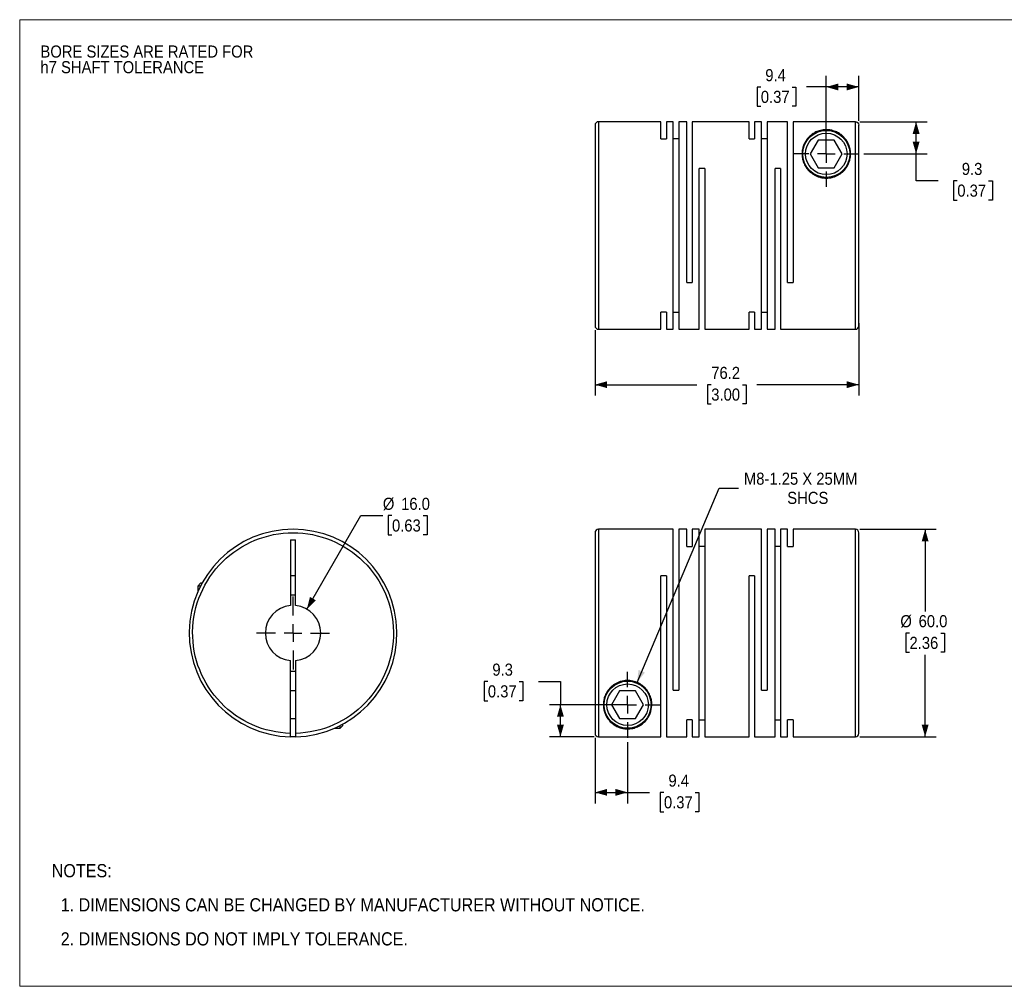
# Model space of a CAD drawing. Header units: millimetres. Extents: x 0 to 432, y 0 to 279.
# Tile 1 of 2: x 0 to 284, y 0 to 279. Entities that reach past the tile are written whole.
import ezdxf

# ---------------------------------------------------------------- set-up
doc = ezdxf.new("R2010")
doc.units = ezdxf.units.MM
doc.linetypes.add('SLD-Solid', pattern=[0])
doc.layers.add('SLD-0', color=7, linetype='SLD-Solid', lineweight=25)
doc.layers.add('TEXT', color=140, linetype='SLD-Solid', lineweight=25)
doc.styles.add('SLDTEXTSTYLE0', font='GOTHIC.TTF', dxfattribs={"width": 0.913})
doc.dimstyles.new('SLDDIMSTYLE0', dxfattribs={"dimtxt": 3.5, "dimasz": 3.5, "dimexe": 0, "dimexo": 0.0625, "dimgap": 0.875, "dimtad": 0, "dimtih": 1, "dimtoh": 1, "dimdec": 1, "dimrnd": 1e-09, "dimzin": 4, "dimdsep": 46, "dimtxsty": 'SLDTEXTSTYLE0', "dimsah": 1, "dimcen": 0, "dimadec": 0, "dimazin": 1, "dimtfac": 1, "dimtdec": 1, "dimtofl": 0, "dimtmove": 0, "dimatfit": 3, "dimfxl": 0, "dimfrac": 2, "dimtolj": 1, "dimtzin": 12, "dimarcsym": 0})
doc.dimstyles.new('SLDDIMSTYLE1', dxfattribs={"dimtxt": 3.5, "dimasz": 3.5, "dimexe": 0, "dimexo": 0.0625, "dimgap": 0.875, "dimtad": 0, "dimtih": 1, "dimtoh": 1, "dimdec": 1, "dimrnd": 1e-09, "dimzin": 4, "dimdsep": 46, "dimtxsty": 'SLDTEXTSTYLE0', "dimsah": 1, "dimcen": 0.09, "dimadec": 0, "dimazin": 1, "dimtfac": 1, "dimtdec": 1, "dimtofl": 0, "dimtmove": 0, "dimatfit": 3, "dimfxl": 0, "dimfrac": 2, "dimtolj": 1, "dimtzin": 12, "dimarcsym": 0})
doc.dimstyles.new('SLDDIMSTYLE2', dxfattribs={"dimtxt": 3.5, "dimasz": 3.5, "dimexe": 0, "dimexo": 0.0625, "dimgap": 0.875, "dimtad": 0, "dimtih": 1, "dimtoh": 1, "dimdec": 1, "dimrnd": 1e-09, "dimzin": 12, "dimdsep": 46, "dimtxsty": 'SLDTEXTSTYLE0', "dimsah": 1, "dimcen": 0.09, "dimadec": 0, "dimazin": 3, "dimtfac": 1, "dimtdec": 1, "dimtofl": 0, "dimtmove": 0, "dimatfit": 3, "dimfxl": 0, "dimfrac": 2, "dimtolj": 1, "dimtzin": 12, "dimarcsym": 0})
doc.dimstyles.new('SLDDIMSTYLE3', dxfattribs={"dimtxt": 3.5, "dimasz": 3.5, "dimexe": 0, "dimexo": 0.0625, "dimgap": 0.875, "dimtad": 0, "dimtih": 1, "dimtoh": 1, "dimdec": 1, "dimrnd": 1e-09, "dimzin": 12, "dimdsep": 46, "dimtxsty": 'SLDTEXTSTYLE0', "dimsah": 1, "dimcen": 0, "dimadec": 0, "dimazin": 3, "dimtfac": 1, "dimtdec": 1, "dimtofl": 0, "dimtmove": 0, "dimatfit": 3, "dimfxl": 0, "dimfrac": 2, "dimtolj": 1, "dimtzin": 12, "dimarcsym": 0})

# ---------------------------------------------------------------- blocks, each defined once
blk = doc.blocks.new('Block2')
at = {"color": 7, "linetype": 'SLD-Solid', "lineweight": 18}
for p, q in [((0, 279.4), (431.8, 279.4)), ((0, 279.4), (0, 0)), ((431.8, 279.4), (431.8, 0)), ((0, 0), (431.8, 0))]:
    blk.add_line(p, q, dxfattribs=at)
blk = doc.blocks.new('SW_NOTE_0_2')
at = {"layer": 'SLD-0', "color": 0, "char_height": 3.5, "attachment_point": 1, "style": 'SLDTEXTSTYLE0'}
for s, insert in [('BORE SIZES ARE RATED FOR ', (0, 4.47)), ('h7 SHAFT TOLERANCE', (0, -0.05))]:
    blk.add_mtext(s, dxfattribs=dict(at, insert=insert))
blk = doc.blocks.new('SW_NOTE_0_3')
at = {"layer": 'TEXT', "color": 0, "char_height": 3.81, "attachment_point": 1, "style": 'SLDTEXTSTYLE0'}
for s, insert in [('NOTES:', (0, 4.87)), ('  1. DIMENSIONS CAN BE CHANGED BY MANUFACTURER WITHOUT NOTICE.', (0, -4.99)), ('  2. DIMENSIONS DO NOT IMPLY TOLERANCE.', (0, -14.84))]:
    blk.add_mtext(s, dxfattribs=dict(at, insert=insert))
blk = doc.blocks.new('_D')
at = {"layer": 'SLD-0'}
for p, q in [((82.96, 109.03), (98.55, 136.04)), ((98.55, 136.04), (104.9, 136.04)), ((107.54, 136.04), (106.48, 136.04)), ((106.48, 136.04), (106.48, 130.48)), ((116.59, 136.04), (117.66, 136.04)), ((117.66, 136.04), (117.66, 130.48)), ((106.48, 130.48), (107.54, 130.48)), ((117.66, 130.48), (116.59, 130.48))]:
    blk.add_line(p, q, dxfattribs=at)
blk.add_solid([(82.96, 109.03), (85.58, 111.56), (83.84, 112.56)], dxfattribs=at)
at = {"layer": 'SLD-0', "char_height": 3.5, "attachment_point": 1, "style": 'SLDTEXTSTYLE0'}
for s, insert in [('%%c', (104.9, 141.22)), ('16.0', (110.18, 141.22)), ('0.63', (107.54, 134.95))]:
    blk.add_mtext(s, dxfattribs=dict(at, insert=insert))
blk = doc.blocks.new('SW_CENTERMARKSYMBOL_0')
at = {"layer": 'SLD-0', "color": 0}
for p, q in [((0, 5.08), (0, 10.54)), ((-5.08, 0), (-10.54, 0)), ((0, 0), (-2.54, 0)), ((0, 0), (0, 2.54)), ((0, 0), (0, -2.54)), ((0, 0), (2.54, 0)), ((5.08, 0), (10.54, 0)), ((0, -5.08), (0, -10.54))]:
    blk.add_line(p, q, dxfattribs=at)
blk = doc.blocks.new('_D_1')
at = {"layer": 'SLD-0'}
for p, q in [((242.66, 132.1), (264.72, 132.1)), ((261.54, 132.1), (261.54, 108.37)), ((257.02, 102.1), (255.95, 102.1)), ((255.95, 102.1), (255.95, 96.55)), ((266.07, 102.1), (267.14, 102.1)), ((267.14, 102.1), (267.14, 96.55)), ((255.95, 96.55), (257.02, 96.55)), ((261.54, 72.1), (261.54, 95.84)), ((267.14, 96.55), (266.07, 96.55)), ((242.66, 72.1), (264.72, 72.1))]:
    blk.add_line(p, q, dxfattribs=at)
for points in [[(261.54, 132.1), (260.54, 128.6), (262.54, 128.6)], [(261.54, 72.1), (262.54, 75.6), (260.54, 75.6)]]:
    blk.add_solid(points, dxfattribs=at)
at = {"layer": 'SLD-0', "char_height": 3.5, "attachment_point": 1, "style": 'SLDTEXTSTYLE0'}
for s, insert in [('%%c', (254.38, 107.29)), ('60.0', (259.66, 107.29)), ('2.36', (257.02, 101.02))]:
    blk.add_mtext(s, dxfattribs=dict(at, insert=insert))
blk = doc.blocks.new('_D_2')
at = {"layer": 'SLD-0'}
for p, q in [((135.23, 88.1), (134.17, 88.1)), ((134.17, 88.1), (134.17, 82.54)), ((144.28, 88.1), (145.35, 88.1)), ((145.35, 88.1), (145.35, 82.54)), ((149.84, 88.13), (156.19, 88.13)), ((156.19, 88.13), (156.19, 81.4)), ((134.17, 82.54), (135.23, 82.54)), ((145.35, 82.54), (144.28, 82.54)), ((174.32, 81.4), (153.01, 81.4)), ((156.19, 72.11), (156.19, 81.4)), ((165.92, 72.11), (153.01, 72.11))]:
    blk.add_line(p, q, dxfattribs=at)
for points in [[(156.19, 81.4), (155.19, 77.9), (157.19, 77.9)], [(156.19, 72.11), (157.19, 75.61), (155.19, 75.61)]]:
    blk.add_solid(points, dxfattribs=at)
at = {"layer": 'SLD-0', "char_height": 3.5, "attachment_point": 1, "style": 'SLDTEXTSTYLE0'}
for s, insert in [('9.3', (136.53, 93.28)), ('0.37', (135.23, 87.01))]:
    blk.add_mtext(s, dxfattribs=dict(at, insert=insert))
blk = doc.blocks.new('_D_3')
at = {"layer": 'SLD-0'}
for p, q in [((166.19, 71.84), (166.19, 52.88)), ((175.59, 70.59), (175.59, 52.88)), ((166.19, 56.06), (175.59, 56.06)), ((175.59, 56.06), (181.96, 56.06)), ((186.09, 56.03), (185.03, 56.03)), ((185.03, 56.03), (185.03, 50.47)), ((195.14, 56.03), (196.21, 56.03)), ((196.21, 56.03), (196.21, 50.47)), ((185.03, 50.47), (186.09, 50.47)), ((196.21, 50.47), (195.14, 50.47))]:
    blk.add_line(p, q, dxfattribs=at)
for points in [[(166.19, 56.06), (169.69, 55.06), (169.69, 57.06)], [(175.59, 56.06), (172.09, 57.06), (172.09, 55.06)]]:
    blk.add_solid(points, dxfattribs=at)
at = {"layer": 'SLD-0', "char_height": 3.5, "attachment_point": 1, "style": 'SLDTEXTSTYLE0'}
for s, insert in [('9.4', (187.39, 61.21)), ('0.37', (186.09, 54.94))]:
    blk.add_mtext(s, dxfattribs=dict(at, insert=insert))
blk = doc.blocks.new('_D_4')
at = {"layer": 'SLD-0'}
for p, q in [((178.32, 87.85), (202.05, 144.01)), ((202.05, 144.01), (207.61, 144.01))]:
    blk.add_line(p, q, dxfattribs=at)
blk.add_solid([(178.32, 87.85), (180.6, 90.69), (178.76, 91.46)], dxfattribs=at)
at = {"layer": 'SLD-0', "char_height": 3.5, "attachment_point": 1, "style": 'SLDTEXTSTYLE0'}
for s, insert in [('M8-1.25 X 25MM', (209.2, 148.48)), ('SHCS', (221.71, 142.93))]:
    blk.add_mtext(s, dxfattribs=dict(at, insert=insert))
blk = doc.blocks.new('SW_CENTERMARKSYMBOL_1')
at = {"layer": 'SLD-0', "color": 0}
for p, q in [((0, 5.08), (0, 9.54)), ((-5.08, 0), (-9.54, 0)), ((0, 0), (-2.54, 0)), ((0, 0), (0, 2.54)), ((0, 0), (0, -2.54)), ((0, 0), (2.54, 0)), ((5.08, 0), (9.54, 0)), ((0, -5.08), (0, -9.54))]:
    blk.add_line(p, q, dxfattribs=at)
blk = doc.blocks.new('_D_6')
at = {"layer": 'SLD-0'}
for p, q in [((242.66, 249.9), (262.1, 249.9)), ((258.93, 240.61), (258.93, 249.9)), ((243.8, 240.61), (262.1, 240.61)), ((258.93, 232.85), (258.93, 240.61)), ((265.28, 232.85), (258.93, 232.85)), ((270.83, 232.82), (269.77, 232.82)), ((269.77, 232.82), (269.77, 227.27)), ((279.88, 232.82), (280.95, 232.82)), ((280.95, 232.82), (280.95, 227.27)), ((269.77, 227.27), (270.83, 227.27)), ((280.95, 227.27), (279.88, 227.27))]:
    blk.add_line(p, q, dxfattribs=at)
for points in [[(258.93, 249.9), (257.93, 246.4), (259.93, 246.4)], [(258.93, 240.61), (259.93, 244.11), (257.93, 244.11)]]:
    blk.add_solid(points, dxfattribs=at)
at = {"layer": 'SLD-0', "char_height": 3.5, "attachment_point": 1, "style": 'SLDTEXTSTYLE0'}
for s, insert in [('9.3', (272.13, 238.01)), ('0.37', (270.83, 231.74))]:
    blk.add_mtext(s, dxfattribs=dict(at, insert=insert))
blk = doc.blocks.new('_D_7')
at = {"layer": 'SLD-0'}
for p, q in [((232.99, 241.88), (232.99, 263.13)), ((242.39, 250.17), (242.39, 263.13)), ((214.08, 259.93), (213.01, 259.93)), ((213.01, 259.93), (213.01, 254.37)), ((223.13, 259.93), (224.2, 259.93)), ((224.2, 259.93), (224.2, 254.37)), ((232.99, 259.95), (227.27, 259.95)), ((242.39, 259.95), (232.99, 259.95)), ((213.01, 254.37), (214.08, 254.37)), ((224.2, 254.37), (223.13, 254.37))]:
    blk.add_line(p, q, dxfattribs=at)
for points in [[(232.99, 259.95), (236.49, 258.95), (236.49, 260.95)], [(242.39, 259.95), (238.89, 260.95), (238.89, 258.95)]]:
    blk.add_solid(points, dxfattribs=at)
at = {"layer": 'SLD-0', "char_height": 3.5, "attachment_point": 1, "style": 'SLDTEXTSTYLE0'}
for s, insert in [('9.4', (215.37, 265.11)), ('0.37', (214.08, 258.84))]:
    blk.add_mtext(s, dxfattribs=dict(at, insert=insert))
blk = doc.blocks.new('_D_8')
at = {"layer": 'SLD-0'}
for p, q in [((242.39, 191.64), (242.39, 170.73)), ((166.19, 189.64), (166.19, 170.73)), ((166.19, 173.9), (195.63, 173.9)), ((199.76, 173.88), (198.7, 173.88)), ((198.7, 173.88), (198.7, 168.32)), ((208.82, 173.88), (209.88, 173.88)), ((209.88, 173.88), (209.88, 168.32)), ((242.39, 173.9), (212.95, 173.9)), ((198.7, 168.32), (199.76, 168.32)), ((209.88, 168.32), (208.82, 168.32))]:
    blk.add_line(p, q, dxfattribs=at)
for points in [[(166.19, 173.9), (169.69, 172.9), (169.69, 174.9)], [(242.39, 173.9), (238.89, 174.9), (238.89, 172.9)]]:
    blk.add_solid(points, dxfattribs=at)
at = {"layer": 'SLD-0', "char_height": 3.5, "attachment_point": 1, "style": 'SLDTEXTSTYLE0'}
for s, insert in [('76.2', (199.76, 179.06)), ('3.00', (199.76, 172.79))]:
    blk.add_mtext(s, dxfattribs=dict(at, insert=insert))
blk = doc.blocks.new('SW_CENTERMARKSYMBOL_3')
at = {"layer": 'SLD-0', "color": 0}
for p, q in [((0, 5.08), (0, 9.54)), ((-5.08, 0), (-9.54, 0)), ((0, 0), (-2.54, 0)), ((0, 0), (0, 2.54)), ((0, 0), (0, -2.54)), ((0, 0), (2.54, 0)), ((5.08, 0), (9.54, 0)), ((0, -5.08), (0, -9.54))]:
    blk.add_line(p, q, dxfattribs=at)

msp = doc.modelspace()

# ---------------------------------------------------------------- linework, layer by layer
for p, q in [((185.19, 249.91), (167.19, 249.91)), ((167.19, 249.91), (167.19, 189.91)), ((185.19, 244.96), (185.19, 249.91)), ((188.79, 249.91), (186.79, 249.91)), ((186.79, 249.91), (186.79, 244.96)), ((188.79, 189.91), (188.79, 249.91)), ((192.69, 249.91), (190.39, 249.91)), ((190.39, 249.91), (190.39, 189.91)), ((192.69, 203.41), (192.69, 249.91)), ((210.69, 249.91), (194.29, 249.91)), ((194.29, 249.91), (194.29, 203.41)), ((210.69, 244.96), (210.69, 249.91)), ((214.29, 249.91), (212.29, 249.91)), ((212.29, 249.91), (212.29, 244.96)), ((214.29, 189.91), (214.29, 249.91)), ((221.79, 249.91), (215.89, 249.91)), ((215.89, 249.91), (215.89, 189.91)), ((221.79, 203.41), (221.79, 249.91)), ((223.39, 249.9), (223.39, 203.41)), ((241.39, 249.9), (223.39, 249.9)), ((241.39, 189.91), (241.39, 249.9)), ((185.19, 244.96), (186.79, 244.96)), ((190.39, 244.96), (188.79, 244.96)), ((210.69, 244.96), (212.29, 244.96)), ((215.89, 244.96), (214.29, 244.96)), ((230.68, 244.61), (228.37, 240.61)), ((235.3, 244.61), (230.68, 244.61)), ((237.61, 240.61), (235.3, 244.61)), ((228.37, 240.61), (230.68, 236.61)), ((235.3, 236.61), (237.61, 240.61)), ((196.29, 189.91), (196.29, 236.41)), ((197.89, 236.41), (196.29, 236.41)), ((197.89, 236.41), (197.89, 189.91)), ((218.19, 189.91), (218.19, 236.41)), ((219.79, 236.41), (218.19, 236.41)), ((219.79, 236.41), (219.79, 189.91)), ((230.68, 236.61), (235.3, 236.61)), ((192.69, 203.41), (194.29, 203.41)), ((221.79, 203.41), (223.39, 203.41)), ((186.79, 194.85), (185.19, 194.85)), ((185.19, 189.91), (185.19, 194.85)), ((186.79, 194.85), (186.79, 189.91)), ((188.79, 194.85), (190.39, 194.85)), ((212.29, 194.85), (210.69, 194.85)), ((210.69, 189.91), (210.69, 194.85)), ((212.29, 194.85), (212.29, 189.91)), ((214.29, 194.85), (215.89, 194.85)), ((167.19, 189.91), (185.19, 189.91)), ((186.79, 189.91), (188.79, 189.91)), ((190.39, 189.91), (196.29, 189.91)), ((197.89, 189.91), (210.69, 189.91)), ((212.29, 189.91), (214.29, 189.91)), ((215.89, 189.91), (218.19, 189.91)), ((219.79, 189.91), (241.39, 189.91)), ((188.79, 132.1), (167.19, 132.1)), ((167.19, 132.1), (167.19, 72.11)), ((188.79, 85.6), (188.79, 132.1)), ((192.69, 132.1), (190.39, 132.1)), ((190.39, 132.1), (190.39, 85.6)), ((192.69, 127.16), (192.69, 132.1)), ((196.29, 132.1), (194.29, 132.1)), ((194.29, 132.1), (194.29, 127.16)), ((196.29, 72.1), (196.29, 132.1)), ((214.29, 132.1), (197.89, 132.1)), ((197.89, 132.1), (197.89, 72.1)), ((214.29, 85.6), (214.29, 132.1)), ((218.19, 132.1), (215.89, 132.1)), ((215.89, 132.1), (215.89, 85.6)), ((218.19, 72.1), (218.19, 132.1)), ((221.79, 132.1), (219.79, 132.1)), ((219.79, 132.1), (219.79, 72.1)), ((221.79, 127.16), (221.79, 132.1)), ((241.39, 132.1), (223.39, 132.1)), ((223.39, 132.1), (223.39, 127.16)), ((241.39, 72.1), (241.39, 132.1)), ((78.21, 129.1), (79.71, 129.1)), ((78.21, 129.1), (78.21, 110.07)), ((79.71, 110.07), (79.71, 129.1)), ((192.69, 127.16), (194.29, 127.16)), ((197.89, 127.16), (196.29, 127.16)), ((219.79, 127.16), (218.19, 127.16)), ((221.79, 127.16), (223.39, 127.16)), ((79.71, 118.6), (78.21, 118.6)), ((186.79, 118.6), (185.19, 118.6)), ((185.19, 72.11), (185.19, 118.6)), ((186.79, 118.6), (186.79, 72.1)), ((212.29, 118.6), (210.69, 118.6)), ((210.69, 72.1), (210.69, 118.6)), ((212.29, 118.6), (212.29, 72.1)), ((52.26, 116.5), (51.46, 115.7)), ((51.46, 115.7), (51.46, 114.09)), ((52.22, 115.7), (51.46, 115.7)), ((52.64, 116.5), (52.26, 116.5)), ((78.21, 73.11), (78.21, 94.14)), ((79.71, 94.14), (79.71, 73.11)), ((79.71, 85.4), (78.21, 85.4)), ((173.28, 85.4), (170.97, 81.4)), ((177.9, 85.4), (173.28, 85.4)), ((180.21, 81.4), (177.9, 85.4)), ((188.79, 85.6), (190.39, 85.6)), ((214.29, 85.6), (215.89, 85.6)), ((170.97, 81.4), (173.28, 77.4)), ((177.9, 77.4), (180.21, 81.4)), ((78.21, 77.4), (79.71, 77.4)), ((173.28, 77.4), (177.9, 77.4)), ((192.69, 72.1), (192.69, 77.05)), ((194.29, 77.05), (192.69, 77.05)), ((194.29, 77.05), (194.29, 72.1)), ((196.29, 77.05), (197.89, 77.05)), ((218.19, 77.05), (219.79, 77.05)), ((223.39, 77.05), (221.79, 77.05)), ((221.79, 72.1), (221.79, 77.05)), ((223.39, 77.05), (223.39, 72.1)), ((90.95, 74.6), (92.56, 74.6)), ((92.56, 74.6), (93.36, 75.4)), ((92.56, 74.6), (92.56, 75.36)), ((93.36, 75.4), (93.36, 75.79)), ((167.19, 72.11), (185.19, 72.11)), ((186.79, 72.1), (192.69, 72.1)), ((194.29, 72.1), (196.29, 72.1)), ((197.89, 72.1), (210.69, 72.1)), ((212.29, 72.1), (218.19, 72.1)), ((219.79, 72.1), (221.79, 72.1)), ((223.39, 72.1), (241.39, 72.1))]:
    msp.add_line(p, q)
at = {"flags": 128}
msp.add_lwpolyline([(79.71, 72.11), (78.96, 72.1), (78.21, 72.11)], dxfattribs=at)
for centre, radius in [((232.99, 240.61), 6.8), ((232.99, 240.61), 6), ((175.59, 81.4), 6.8), ((175.59, 81.4), 6)]:
    msp.add_circle(centre, radius)
for centre, radius, start, end in [((167.19, 248.91), 1, 90, 180), ((167.19, 190.91), 1, 180, 270), ((241.39, 190.91), 1, 270, 0), ((78.96, 102.1), 30, 271.4325, 268.5675), ((167.19, 131.1), 1, 90, 180), ((241.39, 131.1), 1, 0, 90), ((78.96, 102.1), 11, 86.0904, 93.9096), ((78.96, 102.1), 8, 95.3794, 264.6206), ((78.96, 102.1), 8, 275.3794, 84.6206), ((78.96, 102.1), 11, 266.0904, 273.9096), ((241.39, 73.1), 1, 270, 0)]:
    msp.add_arc(centre, radius, start, end)
for points, knots in [([(166.19, 248.89), (166.19, 248.9), (166.19, 248.92), (166.19, 248.82), (166.19, 248.57), (166.19, 248.14), (166.19, 247.55), (166.19, 246.82), (166.19, 245.99), (166.19, 245.08), (166.19, 243.88), (166.19, 242.32), (166.19, 240.54), (166.19, 238.84), (166.19, 237.3), (166.19, 235.69), (166.19, 234.01), (166.19, 232.29), (166.19, 230.42), (166.19, 228.41), (166.19, 226.27), (166.19, 224.13), (166.19, 222.01), (166.19, 219.91), (166.19, 217.8), (166.19, 215.68), (166.19, 213.55), (166.19, 211.41), (166.19, 209.39), (166.19, 207.52), (166.19, 205.8), (166.19, 203.84), (166.19, 201.71), (166.19, 199.74), (166.19, 198.16), (166.19, 196.9), (166.19, 195.76), (166.19, 194.73), (166.19, 193.82), (166.19, 192.99), (166.19, 192.26), (166.19, 191.67), (166.19, 191.24), (166.19, 190.99), (166.19, 190.89), (166.19, 190.91), (166.19, 190.92)], [0, 0, 0, 0, 0.004116, 0.027255, 0.050368, 0.074219, 0.098691, 0.123203, 0.144472, 0.165695, 0.186968, 0.219506, 0.25205, 0.273763, 0.295429, 0.317148, 0.338416, 0.359639, 0.380912, 0.405419, 0.429893, 0.453744, 0.476855, 0.5, 0.52314, 0.546252, 0.570103, 0.594575, 0.619088, 0.640356, 0.661579, 0.682852, 0.71539, 0.747934, 0.769648, 0.791313, 0.813032, 0.8343, 0.855523, 0.876797, 0.901303, 0.925777, 0.949628, 0.972739, 0.995884, 1, 1, 1, 1]), ([(233.39, 247.59), (233.53, 247.59), (233.67, 247.57), (233.95, 247.54), (234.09, 247.52), (234.49, 247.45), (234.73, 247.39), (235.2, 247.25), (235.42, 247.17), (235.84, 247), (236.03, 246.91), (236.6, 246.62), (236.93, 246.4), (237.55, 245.93), (237.83, 245.68), (238.34, 245.13), (238.57, 244.84), (238.99, 244.23), (239.17, 243.91), (239.49, 243.24), (239.62, 242.89), (239.78, 242.33), (239.82, 242.13), (239.9, 241.75), (239.93, 241.55), (239.99, 240.95), (240, 240.54), (239.94, 239.69), (239.87, 239.25), (239.64, 238.37), (239.48, 237.93), (239.15, 237.28), (239.03, 237.06), (238.76, 236.64), (238.62, 236.43), (238.13, 235.83), (237.75, 235.45), (237.12, 234.94), (236.89, 234.79), (236.42, 234.5), (236.17, 234.36), (235.66, 234.13), (235.39, 234.02), (234.85, 233.85), (234.57, 233.78), (233.72, 233.62), (233.15, 233.58), (232.28, 233.64), (231.99, 233.67), (231.42, 233.78), (231.15, 233.85), (230.61, 234.02), (230.34, 234.12), (229.82, 234.36), (229.58, 234.49), (228.87, 234.92), (228.45, 235.25), (227.69, 236), (227.37, 236.4), (226.83, 237.24), (226.61, 237.69), (226.28, 238.56), (226.16, 239), (226.05, 239.65), (226.03, 239.87), (225.99, 240.29), (225.99, 240.5), (226, 241.12), (226.04, 241.52), (226.19, 242.29), (226.29, 242.67), (226.55, 243.38), (226.71, 243.72), (227.07, 244.36), (227.28, 244.67), (227.74, 245.25), (227.99, 245.52), (228.55, 246.03), (228.85, 246.27), (229.52, 246.7), (229.89, 246.9), (230.51, 247.15), (230.73, 247.23), (231.19, 247.37), (231.43, 247.44), (231.96, 247.53), (232.24, 247.57), (232.81, 247.61), (233.1, 247.61), (233.39, 247.59)], [0, 0, 0, 0, 0.007813, 0.007813, 0.015625, 0.015625, 0.03125, 0.03125, 0.046875, 0.046875, 0.0625, 0.0625, 0.09375, 0.09375, 0.125, 0.125, 0.15625, 0.15625, 0.1875, 0.1875, 0.21875, 0.21875, 0.234375, 0.234375, 0.25, 0.25, 0.28125, 0.28125, 0.3125, 0.3125, 0.34375, 0.34375, 0.359375, 0.359375, 0.375, 0.375, 0.40625, 0.40625, 0.421875, 0.421875, 0.4375, 0.4375, 0.453125, 0.453125, 0.46875, 0.46875, 0.5, 0.5, 0.515625, 0.515625, 0.53125, 0.53125, 0.546875, 0.546875, 0.5625, 0.5625, 0.59375, 0.59375, 0.625, 0.625, 0.65625, 0.65625, 0.6875, 0.6875, 0.703125, 0.703125, 0.71875, 0.71875, 0.75, 0.75, 0.78125, 0.78125, 0.8125, 0.8125, 0.84375, 0.84375, 0.875, 0.875, 0.90625, 0.90625, 0.9375, 0.9375, 0.953125, 0.953125, 0.96875, 0.96875, 0.984375, 0.984375, 1, 1, 1, 1]), ([(241.39, 249.9), (241.52, 249.9), (241.65, 249.87), (241.89, 249.77), (242.01, 249.7), (242.28, 249.42), (242.39, 249.16), (242.39, 248.9)], [0, 0, 0, 0, 0.25, 0.25, 0.5, 0.5, 1, 1, 1, 1]), ([(242.39, 190.91), (242.39, 190.91), (242.39, 193.91), (242.39, 204.62), (242.39, 211.91), (242.39, 227.16), (242.39, 234.51), (242.39, 245.51), (242.39, 248.7), (242.39, 248.9)], [0, 0, 0, 0, 0.25, 0.25, 0.5, 0.5, 0.75, 0.75, 1, 1, 1, 1]), ([(78.21, 73.11), (70.59, 73.31), (63.35, 76.5), (52.77, 87.5), (49.86, 94.85), (50.06, 110.1), (53.16, 117.38), (64.01, 128.1), (71.33, 131.1), (86.59, 131.1), (93.91, 128.1), (104.76, 117.38), (107.86, 110.1), (108.06, 94.85), (105.15, 87.5), (94.57, 76.5), (87.33, 73.31), (79.71, 73.11)], [0, 0, 0, 0, 0.125, 0.125, 0.25, 0.25, 0.375, 0.375, 0.5, 0.5, 0.625, 0.625, 0.75, 0.75, 0.875, 0.875, 1, 1, 1, 1]), ([(166.19, 131.1), (166.19, 131.1), (166.19, 128.1), (166.19, 117.38), (166.19, 110.1), (166.19, 94.85), (166.19, 87.5), (166.19, 76.5), (166.19, 73.31), (166.19, 73.11)], [0, 0, 0, 0, 0.25, 0.25, 0.5, 0.5, 0.75, 0.75, 1, 1, 1, 1]), ([(242.39, 73.11), (242.39, 73.11), (242.39, 73.09), (242.39, 73.19), (242.39, 73.44), (242.39, 73.87), (242.39, 74.46), (242.39, 75.19), (242.39, 76.02), (242.39, 76.93), (242.39, 78.13), (242.39, 79.69), (242.39, 81.47), (242.39, 83.17), (242.39, 84.71), (242.39, 86.32), (242.39, 87.99), (242.39, 89.72), (242.39, 91.59), (242.39, 93.6), (242.39, 95.74), (242.39, 97.88), (242.39, 100), (242.39, 102.1), (242.39, 104.21), (242.39, 106.33), (242.39, 108.46), (242.39, 110.6), (242.39, 112.62), (242.39, 114.49), (242.39, 116.21), (242.39, 118.17), (242.39, 120.3), (242.39, 122.27), (242.39, 123.85), (242.39, 125.11), (242.39, 126.25), (242.39, 127.28), (242.39, 128.19), (242.39, 129.02), (242.39, 129.75), (242.39, 130.34), (242.39, 130.77), (242.39, 131.01), (242.39, 131.12), (242.39, 131.1), (242.39, 131.09)], [0, 0, 0, 0, 0.0041157, 0.0272552, 0.0503678, 0.0742189, 0.0986911, 0.1232033, 0.1444715, 0.1656947, 0.1869681, 0.219506, 0.2520499, 0.2737634, 0.2954289, 0.3171476, 0.3384158, 0.359639, 0.3809123, 0.405419, 0.429893, 0.4537441, 0.4768548, 0.5, 0.5231395, 0.5462521, 0.5701033, 0.5945754, 0.6190877, 0.6403559, 0.6615791, 0.6828524, 0.7153904, 0.7479343, 0.7696477, 0.7913132, 0.8130319, 0.8343001, 0.8555233, 0.8767967, 0.9013034, 0.9257774, 0.9496284, 0.9727392, 0.9958843, 1, 1, 1, 1]), ([(182.12, 78.87), (181.98, 78.52), (181.82, 78.18), (181.44, 77.54), (181.23, 77.23), (180.76, 76.67), (180.5, 76.4), (180.07, 76.02), (179.93, 75.9), (179.61, 75.67), (179.45, 75.56), (178.93, 75.24), (178.56, 75.05), (177.92, 74.8), (177.7, 74.72), (177.22, 74.59), (176.97, 74.53), (176.43, 74.45), (176.15, 74.42), (175.71, 74.4), (175.56, 74.4), (175.27, 74.41), (175.13, 74.42), (174.85, 74.44), (174.71, 74.46), (174.44, 74.5), (174.3, 74.52), (173.92, 74.6), (173.68, 74.66), (173, 74.88), (172.6, 75.06), (171.86, 75.46), (171.54, 75.68), (170.94, 76.16), (170.66, 76.42), (170.16, 76.97), (169.93, 77.27), (169.33, 78.19), (169.02, 78.87), (168.77, 79.81), (168.73, 80.01), (168.66, 80.4), (168.63, 80.6), (168.58, 81.2), (168.58, 81.61), (168.66, 82.47), (168.74, 82.91), (168.99, 83.79), (169.17, 84.23), (169.62, 85.1), (169.9, 85.52), (170.4, 86.11), (170.58, 86.3), (170.97, 86.67), (171.18, 86.85), (171.61, 87.17), (171.84, 87.32), (172.33, 87.6), (172.58, 87.73), (173.1, 87.95), (173.37, 88.05), (173.91, 88.21), (174.2, 88.27), (175.05, 88.41), (175.63, 88.43), (176.5, 88.35), (176.78, 88.31), (177.34, 88.19), (177.62, 88.11), (178.15, 87.92), (178.41, 87.81), (178.92, 87.57), (179.16, 87.43), (179.62, 87.13), (179.84, 86.97), (180.25, 86.63), (180.45, 86.45), (181, 85.88), (181.31, 85.47), (181.83, 84.62), (182.03, 84.18), (182.34, 83.31), (182.45, 82.87), (182.55, 82.22), (182.57, 82), (182.59, 81.58), (182.59, 81.37), (182.56, 80.35), (182.39, 79.59), (182.12, 78.87)], [0, 0, 0, 0, 0.03125, 0.03125, 0.0625, 0.0625, 0.09375, 0.09375, 0.109375, 0.109375, 0.125, 0.125, 0.15625, 0.15625, 0.171875, 0.171875, 0.1875, 0.1875, 0.203125, 0.203125, 0.210938, 0.210938, 0.21875, 0.21875, 0.226563, 0.226563, 0.234375, 0.234375, 0.25, 0.25, 0.28125, 0.28125, 0.3125, 0.3125, 0.34375, 0.34375, 0.375, 0.375, 0.4375, 0.4375, 0.453125, 0.453125, 0.46875, 0.46875, 0.5, 0.5, 0.53125, 0.53125, 0.5625, 0.5625, 0.59375, 0.59375, 0.609375, 0.609375, 0.625, 0.625, 0.640625, 0.640625, 0.65625, 0.65625, 0.671875, 0.671875, 0.6875, 0.6875, 0.71875, 0.71875, 0.734375, 0.734375, 0.75, 0.75, 0.765625, 0.765625, 0.78125, 0.78125, 0.796875, 0.796875, 0.8125, 0.8125, 0.84375, 0.84375, 0.875, 0.875, 0.90625, 0.90625, 0.921875, 0.921875, 0.9375, 0.9375, 1, 1, 1, 1]), ([(78.21, 72.11), (78.21, 72.11), (78.21, 72.14), (78.21, 72.24), (78.21, 72.31), (78.21, 72.59), (78.21, 72.85), (78.21, 73.11)], [0, 0, 0, 0, 0.25, 0.25, 0.5, 0.5, 1, 1, 1, 1]), ([(79.71, 73.11), (79.71, 72.98), (79.71, 72.85), (79.71, 72.61), (79.71, 72.5), (79.71, 72.22), (79.71, 72.11), (79.71, 72.11)], [0, 0, 0, 0, 0.25, 0.25, 0.5, 0.5, 1, 1, 1, 1]), ([(166.19, 73.11), (166.19, 72.98), (166.22, 72.85), (166.32, 72.61), (166.39, 72.5), (166.67, 72.22), (166.93, 72.11), (167.19, 72.11)], [0, 0, 0, 0, 0.25, 0.25, 0.5, 0.5, 1, 1, 1, 1])]:
    msp.add_open_spline(points, degree=3, knots=knots)

# ---------------------------------------------------------------- block references
at = {"color": 7, "linetype": 'Continuous'}
msp.add_blockref('Block2', (0, 0), dxfattribs=at)
at = {"layer": 'SLD-0'}
for name, p in [('SW_NOTE_0_2', (6, 267.47)), ('SW_CENTERMARKSYMBOL_3', (232.99, 240.61)), ('SW_CENTERMARKSYMBOL_0', (78.96, 102.1)), ('SW_CENTERMARKSYMBOL_1', (175.59, 81.4))]:
    msp.add_blockref(name, p, dxfattribs=at)
at = {"layer": 'TEXT'}
msp.add_blockref('SW_NOTE_0_3', (9.26, 30.46), dxfattribs=at)

# ---------------------------------------------------------------- dimensions: what is measured, and where the dimension line sits
at = {"layer": 'SLD-0'}
for base, p1, p2, picture, middle in [((232.99, 259.95), (242.39, 248.9), (232.99, 240.61), '_D_7', (218.6, 259.95)), ((242.39, 173.9), (166.19, 190.91), (242.39, 192.91), '_D_8', (204.29, 173.9))]:
    dim = msp.add_linear_dim(base=base, p1=p1, p2=p2, dimstyle='SLDDIMSTYLE2', dxfattribs=at)
    dim.commit()
    dim.dimension.update_dxf_attribs({"geometry": picture, "text_midpoint": middle, "dimtype": 160})
for base, p1, p2, angle, picture, middle in [((258.93, 249.9), (242.53, 240.61), (241.39, 249.9), 90, '_D_6', (258.93, 232.85)), ((156.19, 81.4), (167.19, 72.11), (175.59, 81.4), 90, '_D_2', (156.19, 88.13)), ((175.59, 56.06), (166.19, 73.11), (175.59, 71.86), 0, '_D_3', (190.62, 56.06))]:
    dim = msp.add_linear_dim(base=base, p1=p1, p2=p2, angle=angle, dimstyle='SLDDIMSTYLE2', dxfattribs=at)
    dim.commit()
    dim.dimension.update_dxf_attribs({"geometry": picture, "text_midpoint": middle, "dimtype": 160})
dim = msp.add_diameter_dim_2p(p1=(172.87, 74.96), p2=(178.32, 87.85), text='M8-1.25 X 25MM\\PSHCS', dimstyle='SLDDIMSTYLE3', override={"dimpost": '<>'}, dxfattribs=at)
dim.commit()
dim.dimension.update_dxf_attribs({"geometry": '_D_4', "text_midpoint": (227.52, 144.01), "dimtype": 163})
dim = msp.add_diameter_dim_2p(p1=(74.96, 95.18), p2=(82.96, 109.03), dimstyle='SLDDIMSTYLE0', dxfattribs=at)
dim.commit()
dim.dimension.update_dxf_attribs({"geometry": '_D', "text_midpoint": (112.07, 136.04), "dimtype": 163})
dim = msp.add_linear_dim(base=(261.54, 72.1), p1=(241.39, 132.1), p2=(241.39, 72.1), angle=90, text='%%c<>', dimstyle='SLDDIMSTYLE1', dxfattribs=at)
dim.commit()
dim.dimension.update_dxf_attribs({"geometry": '_D_1', "text_midpoint": (261.54, 102.1), "dimtype": 160})

doc.saveas('drawing.dxf')
